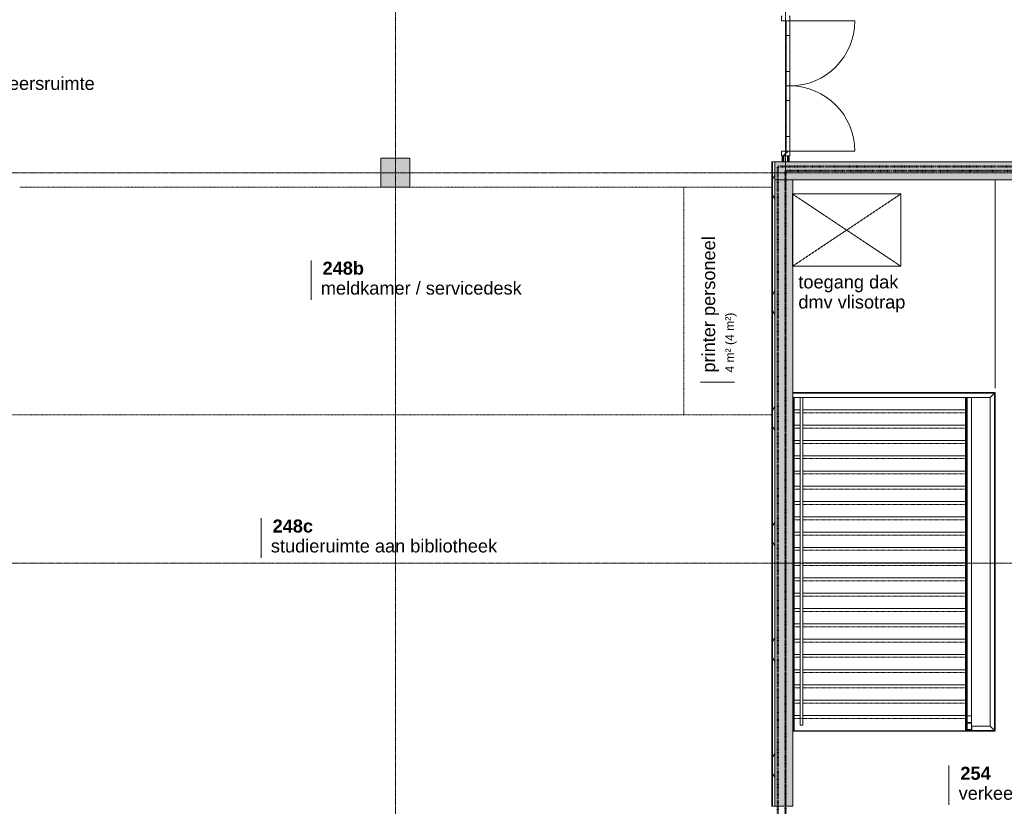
# Model space of a CAD drawing. Header units: millimetres. Extents: x -6115 to 78411, y -6358 to 59618.
# Tile 56 of 99: x 32600 to 46226, y 29034 to 39917. Entities that reach past the tile are written whole.
import ezdxf

# ---------------------------------------------------------------- set-up
doc = ezdxf.new("R2010")
doc.units = ezdxf.units.MM
for name, pattern in [('Dash', [6.35, 3.175, -3.175]), ('Dash dot', [15.875, 6.35, -4.7625, 0, -4.7625]), ('dash fine', [1.06, 0.53, -0.53]), ('Hidden', [7.14375, 4.7625, -2.38125]), ('stramien', [22.225, 12.7, -3.175, 3.175, -3.175])]:
    doc.linetypes.add(name, pattern=pattern)
for name, color, linetype, lineweight in [('00_Algemeen', 7, 'Continuous', 35), ('22_Metselwerk', 7, 'Continuous', 9), ('25_Metaalconstructiewerk', 7, 'Continuous', 9), ('30_Kozijnen-ramen-deuren', 7, 'Continuous', 9), ('32_Trappen en balustraden', 7, 'Continuous', 9), ('42_Dekvloeren en vloersystemen', 7, 'Continuous', 9)]:
    doc.layers.add(name, color=color, linetype=linetype, lineweight=lineweight)
doc.styles.add('Arial_1', font='arial.ttf', dxfattribs={"height": 180})
doc.styles.add('Arial_2', font='arial.ttf', dxfattribs={"height": 120})
doc.styles.add('Arial_B', font='arialbd.ttf', dxfattribs={"height": 180})

# ---------------------------------------------------------------- blocks, each defined once
blk = doc.blocks.new('Direct Shape - Basic Wall_NLRS_22_WA_beton prefab 250_gen_AT_800436-1202342-02 tweede verdieping overzicht')
at = {"layer": '22_Metselwerk'}
h = blk.add_hatch(color=256, dxfattribs=at)
h.paths.add_polyline_path([(7144, -125), (11150, -125), (11150, 125), (5280, 125), (5280, -125), (6540, -125)])
h.paths.add_polyline_path([(3346, -125), (3346, 125), (0, 125), (0, -125), (1706, -125)])
at = {"layer": '22_Metselwerk', "lineweight": 20}
for p, q in [((3346, 125), (0, 125)), ((0, 125), (0, -125)), ((3346, -125), (3346, 125)), ((5280, 125), (5280, -125)), ((11150, 125), (5280, 125)), ((11150, -125), (11150, 125)), ((0, -125), (3346, -125)), ((5280, -125), (11150, -125))]:
    blk.add_line(p, q, dxfattribs=at)
blk = doc.blocks.new('Direct Shape - Basic Wall_NLRS_22_WA_beton prefab 250_gen_AT_800442-1202348-02 tweede verdieping overzicht')
at = {"layer": '22_Metselwerk'}
blk.add_hatch(color=256, dxfattribs=at).paths.add_polyline_path([(1934, -125), (10600, -125), (10600, 125), (1934, 125)])
at = {"layer": '22_Metselwerk', "lineweight": 20}
for p, q in [((1934, 125), (1934, -125)), ((10600, 125), (1934, 125)), ((10600, -125), (10600, 125)), ((1934, -125), (10600, -125))]:
    blk.add_line(p, q, dxfattribs=at)
blk = doc.blocks.new('Direct Shape - 2410-10368 v1 - IFC-model constructie _zonder onderbouw_ _MM21228_-1202371-02 tweede verdieping overzicht')
at = {"layer": '25_Metaalconstructiewerk'}
blk.add_hatch(color=256, dxfattribs=at).paths.add_polyline_path([(38000, 37600), (38000, 38000), (37600, 38000), (37600, 37600)])
for p, q in [((38000, 38000), (37600, 38000)), ((37600, 38000), (37600, 37600)), ((38000, 37600), (38000, 38000)), ((37600, 37600), (38000, 37600))]:
    blk.add_line(p, q, dxfattribs=at)
blk = doc.blocks.new('Direct Shape - NLRS_28_SC_TLB_kolom vierkant prefab_gen_AT_kolom vierkant_gen_lxb 400x400_800392-1202372-02 tweede verdieping overzicht')
blk.add_blockref('Direct Shape - 2410-10368 v1 - IFC-model constructie _zonder onderbouw_ _MM21228_-1202371-02 tweede verdieping overzicht', (0, 0))
blk = doc.blocks.new('2410-10368 v1 - IFC-model constructie _zonder onderbouw_ _MM21228__ifc-1-02 tweede verdieping overzicht')
at = {"layer": '22_Metselwerk', "lineweight": 9}
blk.add_blockref('Direct Shape - Basic Wall_NLRS_22_WA_beton prefab 250_gen_AT_800436-1202342-02 tweede verdieping overzicht', (43050, 37825), dxfattribs=at)
at = {"layer": '22_Metselwerk', "lineweight": 9, "rotation": 90}
blk.add_blockref('Direct Shape - Basic Wall_NLRS_22_WA_beton prefab 250_gen_AT_800442-1202348-02 tweede verdieping overzicht', (43175, 27100), dxfattribs=at)
at = {"layer": '25_Metaalconstructiewerk', "lineweight": 9}
blk.add_blockref('Direct Shape - NLRS_28_SC_TLB_kolom vierkant prefab_gen_AT_kolom vierkant_gen_lxb 400x400_800392-1202372-02 tweede verdieping overzicht', (0, 0), dxfattribs=at)
blk = doc.blocks.new('32_AEE_VO_FIX_Binnendeuren - DD_1800x2600_glasdeuren lariks-8441494-02 tweede verdieping overzicht')
at = {"layer": '30_Kozijnen-ramen-deuren', "true_color": 0xc0c0c0}
h = blk.add_hatch(dxfattribs=at)
h.set_pattern_fill('FP_160', color=9, style=0, pattern_type=2)
h.set_pattern_definition([(315, (-39000, 43200), (212.132, 212.132), [])])
h.paths.add_polyline_path([(-967, 37), (-967, -57), (-900, -57), (-900, 57), (-967, 57), (-967, 50)])
h.paths.add_polyline_path([(900, 37), (900, -57), (967, -57), (967, 57), (900, 57), (900, 50)])
at = {"layer": '30_Kozijnen-ramen-deuren'}
for p, q in [((-967, 57), (-900, 57)), ((-967, 50), (-967, 57)), ((-900, 57), (-900, -57)), ((900, 57), (967, 57)), ((900, -57), (900, 57)), ((967, 57), (967, 50)), ((-967, -57), (-967, -50)), ((-900, -57), (-967, -57)), ((-900, -57), (-900, -7)), ((-900, -7), (-700, -7)), ((-700, -57), (-900, -57)), ((-700, -7), (-200, -7)), ((-700, -7), (-700, -57)), ((-200, -57), (-700, -57)), ((-200, -7), (0, -7)), ((-200, -57), (-200, -7)), ((0, -57), (-200, -57)), ((0, -7), (0, -57)), ((200, -7), (0, -7)), ((0, -7), (0, -57)), ((0, -57), (200, -57)), ((700, -7), (200, -7)), ((200, -57), (200, -7)), ((200, -57), (700, -57)), ((900, -7), (700, -7)), ((700, -7), (700, -57)), ((700, -57), (900, -57)), ((900, -57), (900, -7)), ((967, -57), (900, -57)), ((967, -50), (967, -57))]:
    blk.add_line(p, q, dxfattribs=at)
blk = doc.blocks.new('30_AEE_VO_draairichting - 30_AEE_VO_draairichting-8193446-02 tweede verdieping overzicht')
at = {"layer": '30_Kozijnen-ramen-deuren'}
blk.add_line((-450, -900), (-450, 0), dxfattribs=at)
blk.add_arc((-450, 0), 900, 270, 0, dxfattribs=at)
blk = doc.blocks.new('30_AEE_VO_draairichting - 30_AEE_VO_draairichting-8193441-02 tweede verdieping overzicht')
at = {"layer": '30_Kozijnen-ramen-deuren'}
blk.add_line((-450, 900), (-450, 0), dxfattribs=at)
blk.add_arc((-450, 0), 900, 360, 90, dxfattribs=at)
blk = doc.blocks.new('Railing - staal 10x60-V232-02 tweede verdieping overzicht')
at = {"layer": '32_Trappen en balustraden'}
for p, q in [((30, 5), (-30, 5)), ((-30, 5), (-30, 0)), ((30, 0), (30, 5))]:
    blk.add_line(p, q, dxfattribs=at)
blk = doc.blocks.new('Railing - Railing-8047237-02 tweede verdieping overzicht')
at = {"layer": '32_Trappen en balustraden'}
for p, q in [((46090, 34750), (43300, 34750)), ((46090, 34750), (46030, 34690)), ((46090, 30085), (46090, 34750)), ((43300, 34690), (46030, 34690)), ((46030, 34690), (46030, 30145)), ((45775, 30085), (45775, 30145)), ((46030, 30145), (45775, 30145)), ((46090, 30085), (46030, 30145)), ((45775, 30085), (46090, 30085))]:
    blk.add_line(p, q, dxfattribs=at)
at = {"extrusion": (0, 0, -1), "zscale": -1, "rotation": 270}
blk.add_blockref('Railing - staal 10x60-V232-02 tweede verdieping overzicht', (-45775, 30115), dxfattribs=at)
blk = doc.blocks.new('Railing - Railing-8048847-02 tweede verdieping overzicht')
at = {"layer": '32_Trappen en balustraden'}
for p, q in [((43400, 34760), (43400, 34750)), ((43440, 34760), (43440, 34750)), ((43400, 34690), (43400, 30290)), ((43440, 34690), (43440, 30290)), ((43400, 30290), (43400, 30158)), ((43440, 30290), (43440, 30158)), ((43440, 30158), (43400, 30158))]:
    blk.add_line(p, q, dxfattribs=at)
blk = doc.blocks.new('Railing - staal 10x60-V234-02 tweede verdieping overzicht')
at = {"layer": '32_Trappen en balustraden'}
for p, q in [((30, 5), (-30, 5)), ((-30, 5), (-30, -5)), ((30, -5), (30, 5)), ((-30, -5), (30, -5))]:
    blk.add_line(p, q, dxfattribs=at)
blk = doc.blocks.new('Railing - staal 10x60-8051378-02 tweede verdieping overzicht')
at = {"layer": '32_Trappen en balustraden'}
for p, q in [((-30, -1), (-30, -5)), ((-30, -5), (30, -5)), ((30, -5), (30, -1))]:
    blk.add_line(p, q, dxfattribs=at)
blk = doc.blocks.new('Railing - Railing-8048854-02 tweede verdieping overzicht')
at = {"layer": '32_Trappen en balustraden'}
for p, q in [((45710, 34760), (45710, 34750)), ((45770, 34760), (45770, 34750)), ((45710, 34690), (45710, 30290)), ((45770, 34690), (45770, 30290)), ((45710, 30290), (45710, 30090)), ((45710, 30286), (45710, 30195)), ((45770, 30290), (45770, 30090)), ((45770, 30286), (45770, 30195)), ((45710, 30185), (45710, 30095)), ((45770, 30185), (45770, 30145)), ((45770, 30090), (45710, 30090))]:
    blk.add_line(p, q, dxfattribs=at)
at = {"extrusion": (0, 0, -1), "zscale": -1}
for name, p in [('Railing - staal 10x60-8051378-02 tweede verdieping overzicht', (-45740, 30291)), ('Railing - staal 10x60-V234-02 tweede verdieping overzicht', (-45740, 30190)), ('Railing - staal 10x60-V234-02 tweede verdieping overzicht', (-45740, 30090))]:
    blk.add_blockref(name, p, dxfattribs=at)
blk = doc.blocks.new('00_AEE_tag_ruimte_klein - Naam _ nummer-752176-02 tweede verdieping overzicht')
at = {"layer": '00_Algemeen', "lineweight": 9}
for p, q in [((-8.06, 7.17), (-8.06, 4.25)), ((-8.06, 4.47), (-8.06, 1.72))]:
    blk.add_line(p, q, dxfattribs=at)
blk = doc.blocks.new('00_AEE_tag_ruimte_klein - Naam _ oppervlak-752178-02 tweede verdieping overzicht')
at = {"layer": '00_Algemeen', "lineweight": 9}
for p, q in [((-8.06, 4.47), (-8.06, 1.72)), ((-8.06, 1.72), (-8.06, -0.25))]:
    blk.add_line(p, q, dxfattribs=at)

msp = doc.modelspace()

# ---------------------------------------------------------------- hatches: boundary and pattern name
at = {"layer": '22_Metselwerk'}
h = msp.add_hatch(dxfattribs=at)
h.set_pattern_fill('FP_381', color=256, angle=90, style=0, pattern_type=2)
h.set_pattern_definition([(180, (43050, 33692), (8e-13, -500), []), (180, (43050, 33742), (8e-13, -500), []), (180, (43050, 33792), (8e-13, -500), []), (180, (43050, 33842), (8e-13, -500), [])])
h.paths.add_polyline_path([(43020, 29034), (43020, 37950), (43010, 37950), (43010, 29034)])
h = msp.add_hatch(dxfattribs=at)
h.set_pattern_fill('FP_7', color=256, angle=60, style=0, pattern_type=2)
h.set_pattern_definition([(60, (0, 0), (-692.82, 400), []), (120, (0, 0), (-692.82, -400), [])])
h.paths.add_polyline_path([(43050, 29034), (43050, 37950), (43020, 37950), (43020, 29034)])

# ---------------------------------------------------------------- linework, layer by layer
at = {"layer": '00_Algemeen', "color": 150, "linetype": 'stramien', "lineweight": 9, "true_color": 0x0080ff}
for p, q in [((37800, -4950.1), (37800, 59018.3)), ((43200, -4950.1), (43200, 59018.3)), ((77811.4, 37800), (-5515.3, 37800)), ((77811.4, 32400), (-5515.3, 32400))]:
    msp.add_line(p, q, dxfattribs=at)
at = {"layer": '00_Algemeen', "color": 5, "linetype": 'Dash dot', "lineweight": 50, "true_color": 0x0000ff}
for p, q in [((43090, 37885.8), (48640, 37885.8)), ((43090, 26910), (43090, 37885.8))]:
    msp.add_line(p, q, dxfattribs=at)
at = {"layer": '00_Algemeen', "color": 96, "linetype": 'Dash dot', "lineweight": 50, "true_color": 0x008000}
for q in [(54000, 37825), (43200, 27000)]:
    msp.add_line((43200, 37825), q, dxfattribs=at)
at = {"layer": '00_Algemeen', "linetype": 'Hidden', "lineweight": 9}
for p, q in [((46100, 34820), (46100, 37700)), ((44794.2, 37505.8), (43294.2, 37505.8)), ((43294.2, 36505.8), (44794.2, 37505.8)), ((43294.2, 37505.8), (44794.2, 36505.8)), ((43294.2, 37505.8), (43294.2, 36505.8)), ((44794.2, 36505.8), (44794.2, 37505.8)), ((43294.2, 36505.8), (44794.2, 36505.8))]:
    msp.add_line(p, q, dxfattribs=at)
at = {"layer": '00_Algemeen', "linetype": 'Dash', "lineweight": 9}
for p, q in [((32600, 37600), (37600, 37600)), ((38000, 37600), (43010, 37600)), ((41790, 37600), (41790, 34450.6)), ((43010, 34450.6), (32400, 34450.6))]:
    msp.add_line(p, q, dxfattribs=at)
at = {"layer": '22_Metselwerk'}
for p, q in [((43175, 38033), (43150, 38033)), ((43150, 38033), (43150, 37950)), ((43162.5, 38033), (43162.5, 37950)), ((43250, 38033), (43225, 38033)), ((43237.5, 38033), (43237.5, 37950)), ((43250, 37950), (43250, 38033)), ((43050, 37950), (43010, 37950)), ((43010, 37950), (43010, 29034)), ((43020, 37950), (43020, 29034)), ((43050, 29034), (43050, 37950)), ((43150, 37950), (43175, 37950)), ((43225, 37950), (43250, 37950)), ((43010, 29034), (43050, 29034))]:
    msp.add_line(p, q, dxfattribs=at)
at = {"layer": '22_Metselwerk', "lineweight": 18}
for p, q in [((43225, 38033), (43175, 38033)), ((43175, 38033), (43175, 37950)), ((43225, 38033), (43225, 37950)), ((43175, 37950), (43225, 37950))]:
    msp.add_line(p, q, dxfattribs=at)
at = {"layer": '32_Trappen en balustraden'}
for p, q in [((43310, 34690), (43310, 30078.7)), ((43320, 34690), (43320, 34518.1)), ((45690, 34690), (45690, 34518.1)), ((45700, 34690), (45700, 30078.7)), ((43320, 34518.1), (43320, 34306.7)), ((43400, 34518.1), (43320, 34518.1)), ((45690, 34518.1), (43440, 34518.1)), ((45690, 34518.1), (45690, 34306.7)), ((43320, 34306.7), (43320, 34095.3)), ((43400, 34306.7), (43320, 34306.7)), ((45690, 34306.7), (43440, 34306.7)), ((45690, 34306.7), (45690, 34095.3)), ((43320, 34095.3), (43320, 33883.9)), ((43400, 34095.3), (43320, 34095.3)), ((45690, 34095.3), (43440, 34095.3)), ((45690, 34095.3), (45690, 33883.9)), ((43320, 33883.9), (43320, 33672.5)), ((43400, 33883.9), (43320, 33883.9)), ((45690, 33883.9), (43440, 33883.9)), ((45690, 33883.9), (45690, 33672.5)), ((43320, 33672.5), (43320, 33461.1)), ((43400, 33672.5), (43320, 33672.5)), ((45690, 33672.5), (43440, 33672.5)), ((45690, 33672.5), (45690, 33461.1)), ((43320, 33461.1), (43320, 33249.7)), ((43400, 33461.1), (43320, 33461.1)), ((45690, 33461.1), (43440, 33461.1)), ((45690, 33461.1), (45690, 33249.7)), ((43320, 33249.7), (43320, 33038.3)), ((43400, 33249.7), (43320, 33249.7)), ((45690, 33249.7), (43440, 33249.7)), ((45690, 33249.7), (45690, 33038.3)), ((43320, 33038.3), (43320, 32826.9)), ((43400, 33038.3), (43320, 33038.3)), ((45690, 33038.3), (43440, 33038.3)), ((45690, 33038.3), (45690, 32826.9)), ((43320, 32826.9), (43320, 32615.5)), ((43400, 32826.9), (43320, 32826.9)), ((45690, 32826.9), (43440, 32826.9)), ((45690, 32826.9), (45690, 32615.5)), ((43320, 32615.5), (43320, 32404.1)), ((43400, 32615.5), (43320, 32615.5)), ((45690, 32615.5), (43440, 32615.5)), ((45690, 32615.5), (45690, 32404.1)), ((43320, 32404.1), (43320, 32192.7)), ((43400, 32404.1), (43320, 32404.1)), ((45690, 32404.1), (43440, 32404.1)), ((45690, 32404.1), (45690, 32192.7)), ((43320, 32192.7), (43320, 31981.3)), ((43400, 32192.7), (43320, 32192.7)), ((45690, 32192.7), (43440, 32192.7)), ((45690, 32192.7), (45690, 31981.3)), ((43320, 31981.3), (43320, 31769.9)), ((43400, 31981.3), (43320, 31981.3)), ((45690, 31981.3), (43440, 31981.3)), ((45690, 31981.3), (45690, 31769.9)), ((43320, 31769.9), (43320, 31558.5)), ((43400, 31769.9), (43320, 31769.9)), ((45690, 31769.9), (43440, 31769.9)), ((45690, 31769.9), (45690, 31558.5)), ((43320, 31558.5), (43320, 31347.1)), ((43400, 31558.5), (43320, 31558.5)), ((45690, 31558.5), (43440, 31558.5)), ((45690, 31558.5), (45690, 31347.1)), ((43320, 31347.1), (43320, 31135.7)), ((43400, 31347.1), (43320, 31347.1)), ((45690, 31347.1), (43440, 31347.1)), ((45690, 31347.1), (45690, 31135.7)), ((43320, 31135.7), (43320, 30924.3)), ((43400, 31135.7), (43320, 31135.7)), ((45690, 31135.7), (43440, 31135.7)), ((45690, 31135.7), (45690, 30924.3)), ((43320, 30924.3), (43320, 30712.9)), ((43400, 30924.3), (43320, 30924.3)), ((45690, 30924.3), (43440, 30924.3)), ((45690, 30924.3), (45690, 30712.9)), ((43320, 30712.9), (43320, 30501.5)), ((43400, 30712.9), (43320, 30712.9)), ((45690, 30712.9), (43440, 30712.9)), ((45690, 30712.9), (45690, 30501.5)), ((43320, 30501.5), (43320, 30290.1)), ((43400, 30501.5), (43320, 30501.5)), ((45690, 30501.5), (43440, 30501.5)), ((45690, 30501.5), (45690, 30290.1)), ((43320, 30290.1), (43320, 30078.7)), ((43400, 30290.1), (43320, 30290.1)), ((45690, 30290.1), (43440, 30290.1)), ((45690, 30290.1), (45690, 30078.7)), ((43310, 30078.7), (43320, 30078.7)), ((45690, 30078.7), (43320, 30078.7)), ((45690, 30078.7), (45700, 30078.7))]:
    msp.add_line(p, q, dxfattribs=at)
at = {"layer": '32_Trappen en balustraden', "linetype": 'dash fine'}
for p, q in [((43400, 34478.1), (43320, 34478.1)), ((45690, 34478.1), (43440, 34478.1)), ((43400, 34266.7), (43320, 34266.7)), ((45690, 34266.7), (43440, 34266.7)), ((43400, 34055.3), (43320, 34055.3)), ((45690, 34055.3), (43440, 34055.3)), ((43400, 33843.9), (43320, 33843.9)), ((45690, 33843.9), (43440, 33843.9)), ((43400, 33632.5), (43320, 33632.5)), ((45690, 33632.5), (43440, 33632.5)), ((43400, 33421.1), (43320, 33421.1)), ((45690, 33421.1), (43440, 33421.1)), ((43400, 33209.7), (43320, 33209.7)), ((45690, 33209.7), (43440, 33209.7)), ((43400, 32998.3), (43320, 32998.3)), ((45690, 32998.3), (43440, 32998.3)), ((43400, 32786.9), (43320, 32786.9)), ((45690, 32786.9), (43440, 32786.9)), ((43400, 32575.5), (43320, 32575.5)), ((45690, 32575.5), (43440, 32575.5)), ((43400, 32364.1), (43320, 32364.1)), ((45690, 32364.1), (43440, 32364.1)), ((43400, 32152.7), (43320, 32152.7)), ((45690, 32152.7), (43440, 32152.7)), ((43400, 31941.3), (43320, 31941.3)), ((45690, 31941.3), (43440, 31941.3)), ((43400, 31729.9), (43320, 31729.9)), ((45690, 31729.9), (43440, 31729.9)), ((43400, 31518.5), (43320, 31518.5)), ((45690, 31518.5), (43440, 31518.5)), ((43400, 31307.1), (43320, 31307.1)), ((45690, 31307.1), (43440, 31307.1)), ((43400, 31095.7), (43320, 31095.7)), ((45690, 31095.7), (43440, 31095.7)), ((43400, 30884.3), (43320, 30884.3)), ((45690, 30884.3), (43440, 30884.3)), ((43400, 30672.9), (43320, 30672.9)), ((45690, 30672.9), (43440, 30672.9)), ((43400, 30461.5), (43320, 30461.5)), ((45690, 30461.5), (43440, 30461.5)), ((45690, 30250.1), (43320, 30250.1))]:
    msp.add_line(p, q, dxfattribs=at)
at = {"layer": '42_Dekvloeren en vloersystemen'}
for p, q in [((43300, 34760), (46100, 34760)), ((46100, 34760), (46100, 30075)), ((46100, 30075), (43300, 30075))]:
    msp.add_line(p, q, dxfattribs=at)

# ---------------------------------------------------------------- block references
at = {"lineweight": 5}
msp.add_blockref('2410-10368 v1 - IFC-model constructie _zonder onderbouw_ _MM21228__ifc-1-02 tweede verdieping overzicht', (0, 0), dxfattribs=at)
at = {"layer": '00_Algemeen', "lineweight": 9, "xscale": 99.99999999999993, "yscale": 99.99999999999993, "zscale": 99.99999999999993}
for p in [(37439.8, 35869.2), (36748.8, 32301.8), (46266.6, 28880.5)]:
    msp.add_blockref('00_AEE_tag_ruimte_klein - Naam _ nummer-752176-02 tweede verdieping overzicht', p, dxfattribs=at)
at = {"layer": '00_Algemeen', "lineweight": 9, "xscale": 99.99999999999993, "yscale": 99.99999999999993, "zscale": 99.99999999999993, "rotation": 89.99999999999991}
msp.add_blockref('00_AEE_tag_ruimte_klein - Naam _ oppervlak-752178-02 tweede verdieping overzicht', (42468.5, 35707.4), dxfattribs=at)
at = {"layer": '30_Kozijnen-ramen-deuren'}
for name, p, rotation in [('32_AEE_VO_FIX_Binnendeuren - DD_1800x2600_glasdeuren lariks-8441494-02 tweede verdieping overzicht', (43200, 39000), 90), ('30_AEE_VO_draairichting - 30_AEE_VO_draairichting-8193441-02 tweede verdieping overzicht', (43257, 39450), 270), ('30_AEE_VO_draairichting - 30_AEE_VO_draairichting-8193446-02 tweede verdieping overzicht', (43257, 38550), 90)]:
    msp.add_blockref(name, p, dxfattribs=dict(at, rotation=rotation))
at = {"layer": '32_Trappen en balustraden'}
for name in ['Railing - Railing-8047237-02 tweede verdieping overzicht', 'Railing - Railing-8048847-02 tweede verdieping overzicht', 'Railing - Railing-8048854-02 tweede verdieping overzicht']:
    msp.add_blockref(name, (0, 0), dxfattribs=at)

# ---------------------------------------------------------------- texts
at = {"layer": '00_Algemeen', "lineweight": 9, "char_height": 180, "attachment_point": 1}
for s, insert, width, style in [('verkeersruimte', (31975.6, 39126), 1916.033, 'Arial_1'), ('248b', (36791.1, 36569.2), 689.451, 'Arial_B'), ('meldkamer / servicedesk', (36767.2, 36293.6), 3222.784, 'Arial_1'), ('248c', (36100.1, 33001.8), 673.417, 'Arial_B'), ('studieruimte aan bibliotheek', (36076.2, 32726.3), 3631.644, 'Arial_1'), ('254', (45617.9, 29580.4), 505.063, 'Arial_B'), ('verkeersruimte', (45594, 29304.9), 1916.033, 'Arial_1')]:
    msp.add_mtext(s, dxfattribs=dict(at, insert=insert, width=width, style=style))
at = {"layer": '00_Algemeen', "lineweight": 9, "insert": (42044.1, 35034.8), "char_height": 180, "width": 2188.607, "attachment_point": 1, "rotation": 90, "style": 'Arial_1'}
msp.add_mtext('printer personeel', dxfattribs=at)
at = {"layer": '00_Algemeen', "lineweight": 18, "char_height": 180, "attachment_point": 1, "style": 'Arial_1'}
for s, insert, width in [('toegang dak ', (43375.8, 36379.2), 1715.611), ('dmv vlisotrap', (43375.8, 36101.4), 1699.578)]:
    msp.add_mtext(s, dxfattribs=dict(at, insert=insert, width=width))
at = {"layer": '00_Algemeen', "color": 8, "lineweight": 9, "true_color": 0x808080, "insert": (42365.9, 35034.8), "char_height": 120, "width": 1074.261, "attachment_point": 1, "rotation": 90, "style": 'Arial_2'}
msp.add_mtext('4 m² (4 m²)', dxfattribs=at)

doc.saveas('drawing.dxf')
